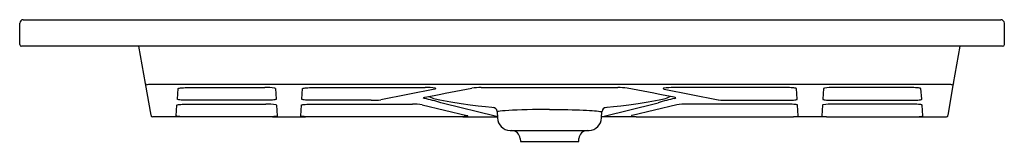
# Model space of a CAD drawing. Header units: millimetres. Extents: x 3966 to 3967.11, y 2863.29 to 2863.43.
import ezdxf

# ---------------------------------------------------------------- set-up
doc = ezdxf.new("R2010")
doc.units = ezdxf.units.MM
doc.layers.add('SANINDUSA', color=3, linetype='Continuous')

msp = doc.modelspace()

# ---------------------------------------------------------------- linework, layer by layer
at = {"layer": 'SANINDUSA'}
for p, q in [((3965.9967, 2863.3995), (3965.9967, 2863.4235)), ((3966.0007, 2863.4275), (3966.0067, 2863.4275)), ((3967.0517, 2863.4275), (3967.1017, 2863.4275)), ((3967.1117, 2863.3995), (3967.1117, 2863.4235)), ((3966.0067, 2863.3975), (3965.9987, 2863.3975)), ((3967.1017, 2863.3975), (3966.0067, 2863.3975)), ((3966.139, 2863.3554), (3966.1315, 2863.3975)), ((3967.0543, 2863.3554), (3967.0618, 2863.3975)), ((3967.1097, 2863.3975), (3967.1017, 2863.3975)), ((3966.1454, 2863.3192), (3966.139, 2863.3554)), ((3967.0495, 2863.354), (3966.1439, 2863.354)), ((3967.0479, 2863.3192), (3967.0543, 2863.3554)), ((3966.1752, 2863.3374), (3966.176, 2863.3495)), ((3966.1881, 2863.3506), (3966.2742, 2863.3506)), ((3966.2863, 2863.3495), (3966.2871, 2863.3374)), ((3966.3162, 2863.3374), (3966.317, 2863.3495)), ((3966.3291, 2863.3506), (3966.4559, 2863.3506)), ((3966.4668, 2863.349), (3966.4055, 2863.3369)), ((3966.4737, 2863.3433), (3966.4784, 2863.3442)), ((3966.4784, 2863.3442), (3966.5086, 2863.35)), ((3966.5194, 2863.3506), (3966.6739, 2863.3506)), ((3966.7149, 2863.3442), (3966.6847, 2863.35)), ((3966.7196, 2863.3433), (3966.7149, 2863.3442)), ((3966.7265, 2863.349), (3966.7878, 2863.3369)), ((3966.8642, 2863.3506), (3966.7374, 2863.3506)), ((3966.8771, 2863.3374), (3966.8763, 2863.3495)), ((3966.907, 2863.3495), (3966.9062, 2863.3374)), ((3967.0052, 2863.3506), (3966.9191, 2863.3506)), ((3967.0181, 2863.3374), (3967.0173, 2863.3495)), ((3966.1868, 2863.3319), (3966.2755, 2863.3319)), ((3966.2752, 2863.3362), (3966.1871, 2863.3362)), ((3966.3278, 2863.3319), (3966.4413, 2863.3319)), ((3966.3948, 2863.3362), (3966.3281, 2863.3362)), ((3966.4765, 2863.3327), (3966.4736, 2863.3335)), ((3966.5349, 2863.3181), (3966.4765, 2863.3327)), ((3966.6584, 2863.3181), (3966.7168, 2863.3327)), ((3966.7168, 2863.3327), (3966.7197, 2863.3335)), ((3966.8655, 2863.3319), (3966.752, 2863.3319)), ((3966.7985, 2863.3362), (3966.8652, 2863.3362)), ((3967.0065, 2863.3319), (3966.9178, 2863.3319)), ((3966.9181, 2863.3362), (3967.0062, 2863.3362)), ((3966.1739, 2863.3185), (3966.1747, 2863.3307)), ((3966.2876, 2863.3307), (3966.2884, 2863.3185)), ((3966.3149, 2863.3185), (3966.3157, 2863.3307)), ((3966.4525, 2863.3312), (3966.5031, 2863.319)), ((3966.5373, 2863.3235), (3966.5377, 2863.3162)), ((3966.6556, 2863.3162), (3966.656, 2863.3235)), ((3966.7408, 2863.3312), (3966.6902, 2863.319)), ((3966.8784, 2863.3185), (3966.8776, 2863.3307)), ((3966.9057, 2863.3307), (3966.9049, 2863.3185)), ((3967.0194, 2863.3185), (3967.0186, 2863.3307)), ((3966.1793, 2863.3175), (3966.1473, 2863.3175)), ((3966.1858, 2863.3175), (3966.1793, 2863.3175)), ((3966.2765, 2863.3175), (3966.1858, 2863.3175)), ((3966.283, 2863.3175), (3966.2765, 2863.3175)), ((3966.283, 2863.3175), (3966.3203, 2863.3175)), ((3966.3268, 2863.3175), (3966.3203, 2863.3175)), ((3966.4921, 2863.3175), (3966.3268, 2863.3175)), ((3966.4985, 2863.3175), (3966.4921, 2863.3175)), ((3966.4985, 2863.3175), (3966.5376, 2863.3175)), ((3966.6948, 2863.3175), (3966.6557, 2863.3175)), ((3966.6948, 2863.3175), (3966.7012, 2863.3175)), ((3966.7012, 2863.3175), (3966.8665, 2863.3175)), ((3966.8665, 2863.3175), (3966.873, 2863.3175)), ((3966.9103, 2863.3175), (3966.873, 2863.3175)), ((3966.9103, 2863.3175), (3966.9168, 2863.3175)), ((3966.9168, 2863.3175), (3967.0075, 2863.3175)), ((3967.0075, 2863.3175), (3967.014, 2863.3175)), ((3967.014, 2863.3175), (3967.046, 2863.3175)), ((3966.552, 2863.302), (3966.5539, 2863.302)), ((3966.5539, 2863.302), (3966.6394, 2863.302)), ((3966.6394, 2863.302), (3966.6413, 2863.302)), ((3966.5634, 2863.2928), (3966.5637, 2863.2897)), ((3966.5637, 2863.2897), (3966.6297, 2863.2897)), ((3966.6297, 2863.2897), (3966.6299, 2863.2928))]:
    msp.add_line(p, q, dxfattribs=at)
for points in [[(3966.0067, 2863.4275), (3966.1497, 2863.4275), (3966.1657, 2863.4275), (3966.1977, 2863.4275), (3966.3257, 2863.4275), (3966.5967, 2863.4275)], [(3966.5967, 2863.4275), (3966.6047, 2863.4275), (3966.6207, 2863.4275), (3966.6847, 2863.4275), (3966.9407, 2863.4275), (3967.0517, 2863.4275)], [(3967.1017, 2863.4275), (3967.1028, 2863.4275), (3967.1039, 2863.4275), (3967.105, 2863.4275), (3967.1059, 2863.4275), (3967.1066, 2863.4275), (3967.1072, 2863.4275), (3967.1075, 2863.4275), (3967.1077, 2863.4275)], [(3966.176, 2863.3495), (3966.1762, 2863.3497), (3966.1768, 2863.3499), (3966.1777, 2863.3501), (3966.1789, 2863.3502), (3966.1804, 2863.3504), (3966.1821, 2863.3505), (3966.184, 2863.3506), (3966.186, 2863.3506), (3966.1881, 2863.3506)], [(3966.317, 2863.3495), (3966.3172, 2863.3497), (3966.3178, 2863.3499), (3966.3187, 2863.3501), (3966.3199, 2863.3502), (3966.3214, 2863.3504), (3966.3231, 2863.3505), (3966.325, 2863.3506), (3966.327, 2863.3506), (3966.3291, 2863.3506)], [(3966.4554, 2863.3396), (3966.4617, 2863.3408), (3966.4678, 2863.342), (3966.4737, 2863.3433)], [(3966.4672, 2863.3499), (3966.4675, 2863.3498), (3966.468, 2863.3496), (3966.468, 2863.3494), (3966.4676, 2863.3492), (3966.4668, 2863.349)], [(3966.7379, 2863.3396), (3966.7316, 2863.3408), (3966.7255, 2863.342), (3966.7196, 2863.3433)], [(3966.7261, 2863.3499), (3966.7258, 2863.3498), (3966.7253, 2863.3496), (3966.7253, 2863.3494), (3966.7257, 2863.3492), (3966.7265, 2863.349)], [(3966.8763, 2863.3495), (3966.8761, 2863.3497), (3966.8755, 2863.3499), (3966.8746, 2863.3501), (3966.8734, 2863.3502), (3966.8719, 2863.3504), (3966.8702, 2863.3505), (3966.8683, 2863.3506), (3966.8663, 2863.3506), (3966.8642, 2863.3506)], [(3967.0173, 2863.3495), (3967.0171, 2863.3497), (3967.0165, 2863.3499), (3967.0156, 2863.3501), (3967.0144, 2863.3502), (3967.0129, 2863.3504), (3967.0112, 2863.3505), (3967.0093, 2863.3506), (3967.0073, 2863.3506), (3967.0052, 2863.3506)], [(3966.1747, 2863.3307), (3966.1749, 2863.3309), (3966.1755, 2863.3311), (3966.1764, 2863.3313), (3966.1776, 2863.3315), (3966.179, 2863.3316), (3966.1808, 2863.3317), (3966.1827, 2863.3318), (3966.1847, 2863.3319), (3966.1868, 2863.3319)], [(3966.1871, 2863.3362), (3966.185, 2863.3363), (3966.183, 2863.3363), (3966.1811, 2863.3364), (3966.1794, 2863.3365), (3966.1779, 2863.3367), (3966.1767, 2863.3368), (3966.1759, 2863.337), (3966.1753, 2863.3372), (3966.1752, 2863.3374)], [(3966.2871, 2863.3374), (3966.287, 2863.3372), (3966.2864, 2863.337), (3966.2856, 2863.3368), (3966.2844, 2863.3367), (3966.2829, 2863.3365), (3966.2812, 2863.3364), (3966.2793, 2863.3363), (3966.2773, 2863.3363), (3966.2752, 2863.3362)], [(3966.3157, 2863.3307), (3966.3159, 2863.3309), (3966.3165, 2863.3311), (3966.3174, 2863.3313), (3966.3186, 2863.3315), (3966.32, 2863.3316), (3966.3218, 2863.3317), (3966.3237, 2863.3318), (3966.3257, 2863.3319), (3966.3278, 2863.3319)], [(3966.3281, 2863.3362), (3966.326, 2863.3363), (3966.324, 2863.3363), (3966.3221, 2863.3364), (3966.3204, 2863.3365), (3966.3189, 2863.3367), (3966.3177, 2863.3368), (3966.3169, 2863.337), (3966.3163, 2863.3372), (3966.3162, 2863.3374)], [(3966.4549, 2863.3384), (3966.4541, 2863.3386), (3966.4537, 2863.3389), (3966.4538, 2863.3391), (3966.4543, 2863.3394), (3966.4554, 2863.3396)], [(3966.4598, 2863.3404), (3966.4598, 2863.3404), (3966.4604, 2863.3404)], [(3966.467, 2863.3379), (3966.4725, 2863.3368), (3966.485, 2863.3345), (3966.4964, 2863.3326), (3966.5067, 2863.331), (3966.516, 2863.3298), (3966.5241, 2863.329), (3966.5312, 2863.3283), (3966.533, 2863.3282)], [(3966.6603, 2863.3282), (3966.6621, 2863.3283), (3966.6692, 2863.329), (3966.6773, 2863.3298), (3966.6866, 2863.331), (3966.6969, 2863.3326), (3966.7083, 2863.3345), (3966.7208, 2863.3368), (3966.7263, 2863.3379)], [(3966.7335, 2863.3404), (3966.7335, 2863.3404), (3966.7329, 2863.3404)], [(3966.7384, 2863.3384), (3966.7392, 2863.3386), (3966.7396, 2863.3389), (3966.7395, 2863.3391), (3966.739, 2863.3394), (3966.7379, 2863.3396)], [(3966.8652, 2863.3362), (3966.8673, 2863.3363), (3966.8693, 2863.3363), (3966.8712, 2863.3364), (3966.8729, 2863.3365), (3966.8744, 2863.3367), (3966.8756, 2863.3368), (3966.8764, 2863.337), (3966.877, 2863.3372), (3966.8771, 2863.3374)], [(3966.8776, 2863.3307), (3966.8774, 2863.3309), (3966.8768, 2863.3311), (3966.876, 2863.3313), (3966.8747, 2863.3315), (3966.8733, 2863.3316), (3966.8715, 2863.3317), (3966.8696, 2863.3318), (3966.8676, 2863.3319), (3966.8655, 2863.3319)], [(3966.9062, 2863.3374), (3966.9063, 2863.3372), (3966.9069, 2863.337), (3966.9077, 2863.3368), (3966.9089, 2863.3367), (3966.9104, 2863.3365), (3966.9121, 2863.3364), (3966.914, 2863.3363), (3966.916, 2863.3363), (3966.9181, 2863.3362)], [(3967.0062, 2863.3362), (3967.0083, 2863.3363), (3967.0103, 2863.3363), (3967.0122, 2863.3364), (3967.0139, 2863.3365), (3967.0154, 2863.3367), (3967.0166, 2863.3368), (3967.0174, 2863.337), (3967.018, 2863.3372), (3967.0181, 2863.3374)], [(3967.0186, 2863.3307), (3967.0184, 2863.3309), (3967.0178, 2863.3311), (3967.017, 2863.3313), (3967.0157, 2863.3315), (3967.0143, 2863.3316), (3967.0125, 2863.3317), (3967.0106, 2863.3318), (3967.0086, 2863.3319), (3967.0065, 2863.3319)], [(3966.5967, 2863.3258), (3966.5903, 2863.3258), (3966.5838, 2863.3257), (3966.5773, 2863.3256), (3966.5712, 2863.3255), (3966.5653, 2863.3254), (3966.5599, 2863.3252), (3966.5549, 2863.3249), (3966.5504, 2863.3247), (3966.5465, 2863.3244), (3966.5433, 2863.3241), (3966.5407, 2863.3238), (3966.5388, 2863.3236), (3966.5377, 2863.3235), (3966.5373, 2863.3235), (3966.5373, 2863.3235)], [(3966.5967, 2863.3258), (3966.603, 2863.3258), (3966.6079, 2863.3257), (3966.6126, 2863.3257), (3966.6175, 2863.3256), (3966.6221, 2863.3255), (3966.6265, 2863.3254), (3966.6307, 2863.3253), (3966.6347, 2863.3251), (3966.6384, 2863.3249), (3966.6418, 2863.3248), (3966.6448, 2863.3246), (3966.6476, 2863.3243), (3966.65, 2863.3241), (3966.652, 2863.3239), (3966.6536, 2863.3237), (3966.6548, 2863.3236), (3966.6556, 2863.3235), (3966.656, 2863.3235), (3966.656, 2863.3235)], [(3966.1795, 2863.3175), (3966.1779, 2863.3177), (3966.1765, 2863.3178), (3966.1753, 2863.318), (3966.1745, 2863.3181), (3966.174, 2863.3183), (3966.1739, 2863.3185)], [(3966.2884, 2863.3185), (3966.2883, 2863.3183), (3966.2878, 2863.3181), (3966.287, 2863.318), (3966.2858, 2863.3178), (3966.2844, 2863.3177), (3966.2828, 2863.3175)], [(3966.3205, 2863.3175), (3966.3189, 2863.3177), (3966.3175, 2863.3178), (3966.3163, 2863.318), (3966.3155, 2863.3181), (3966.315, 2863.3183), (3966.3149, 2863.3185)], [(3966.5031, 2863.319), (3966.5037, 2863.3188), (3966.504, 2863.3186), (3966.5039, 2863.3184), (3966.5034, 2863.3182), (3966.5026, 2863.318), (3966.5014, 2863.3178), (3966.5, 2863.3177), (3966.4983, 2863.3175)], [(3966.5376, 2863.3177), (3966.5361, 2863.3179), (3966.5349, 2863.3181)], [(3966.6557, 2863.3177), (3966.6572, 2863.3179), (3966.6584, 2863.3181)], [(3966.6902, 2863.319), (3966.6896, 2863.3188), (3966.6893, 2863.3186), (3966.6894, 2863.3184), (3966.6899, 2863.3182), (3966.6907, 2863.318), (3966.6919, 2863.3178), (3966.6933, 2863.3177), (3966.695, 2863.3175)], [(3966.8728, 2863.3175), (3966.8744, 2863.3177), (3966.8758, 2863.3178), (3966.877, 2863.318), (3966.8778, 2863.3181), (3966.8783, 2863.3183), (3966.8784, 2863.3185)], [(3966.9049, 2863.3185), (3966.905, 2863.3183), (3966.9055, 2863.3181), (3966.9063, 2863.318), (3966.9075, 2863.3178), (3966.9089, 2863.3177), (3966.9105, 2863.3175)], [(3967.0138, 2863.3175), (3967.0154, 2863.3177), (3967.0168, 2863.3178), (3967.018, 2863.318), (3967.0188, 2863.3181), (3967.0193, 2863.3183), (3967.0194, 2863.3185)]]:
    msp.add_lwpolyline(points, dxfattribs=at)
for centre, radius, start, end in [((3966.0007, 2863.4235), 0.004, 90, 180), ((3967.1077, 2863.4235), 0.004, 0.0001, 90.0001), ((3965.9987, 2863.3995), 0.002, 180, 270), ((3967.1097, 2863.3995), 0.002, 270, 0), ((3966.1409, 2863.3557), 0.00199, 190.1065, 270.2091), ((3966.1431, 2863.3468), 0.00725, 84.0821, 107.302), ((3967.0502, 2863.3468), 0.00725, 72.698, 95.9179), ((3967.0524, 2863.3557), 0.00199, 269.7909, 349.8935), ((3966.2761, 2863.2932), 0.0575, 80.6707, 91.8822), ((3966.2852, 2863.3484), 0.00151, 45.5714, 81.9229), ((3966.4579, 2863.2946), 0.0561, 80.5096, 92.0687), ((3966.518, 2863.2818), 0.0688, 88.898, 97.8754), ((3966.6753, 2863.2818), 0.0688, 82.1246, 91.102), ((3966.7353, 2863.2951), 0.0555, 87.8932, 99.5988), ((3966.9081, 2863.3484), 0.00151, 98.0771, 134.4286), ((3966.9172, 2863.2932), 0.0575, 88.1178, 99.3293), ((3966.2774, 2863.2744), 0.0575, 80.6707, 91.8822), ((3966.3961, 2863.403), 0.0668, 268.8504, 278.0502), ((3966.4429, 2863.2701), 0.0618, 81.0807, 91.4798), ((3966.3698, 2862.972), 0.3761, 73.9763, 76.9275), ((3966.4703, 2863.357), 0.0193, 239.226, 260.2418), ((3966.8235, 2862.972), 0.3761, 103.0725, 106.0237), ((3966.723, 2863.357), 0.0193, 279.7582, 300.774), ((3966.7504, 2863.2701), 0.0618, 88.5202, 98.9193), ((3966.7972, 2863.403), 0.0668, 261.9498, 271.1496), ((3966.9159, 2863.2744), 0.0575, 88.1178, 99.3293), ((3966.2865, 2863.3297), 0.00151, 45.5734, 81.9208), ((3966.5323, 2863.3233), 0.00493, 2.2715, 85.5565), ((3966.661, 2863.3233), 0.00493, 94.5603, 177.699), ((3966.9068, 2863.3297), 0.00151, 98.0792, 134.4266), ((3966.1473, 2863.3195), 0.002, 189.9995, 270.0002), ((3966.5526, 2863.317), 0.015, 183, 267.4711), ((3966.6407, 2863.317), 0.015, 272.5289, 357), ((3967.046, 2863.3195), 0.002, 269.9998, 350.0005), ((3966.5534, 2863.292), 0.01, 5, 87.4711), ((3966.6399, 2863.292), 0.01, 92.5289, 175)]:
    msp.add_arc(centre, radius, start, end, dxfattribs=at)

doc.saveas('drawing.dxf')
